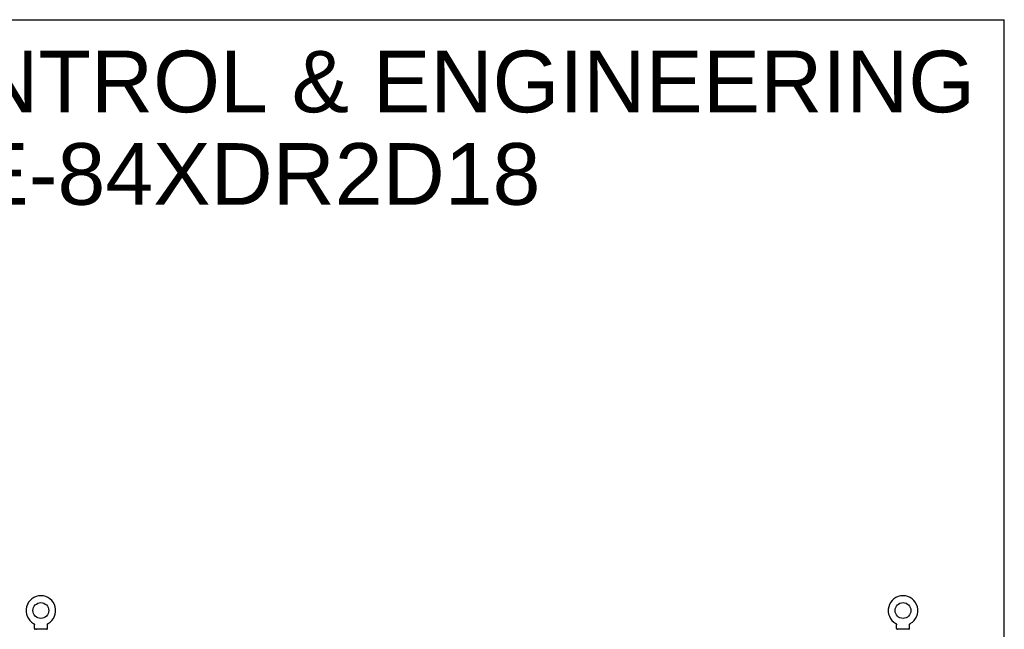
# Model space of a CAD drawing. Header units: inches. Extents: x 0 to 304, y 0 to 196.
# Tile 98 of 98: x 218 to 304, y 143 to 196. Entities that reach past the tile are written whole.
import ezdxf

# ---------------------------------------------------------------- set-up
doc = ezdxf.new("R2010")
doc.units = ezdxf.units.IN
doc.header["$LTSCALE"] = 16.696429
doc.header["$MEASUREMENT"] = 0
doc.linetypes.add('HIDDEN', pattern=[0.2, 0.1, -0.1])
doc.layers.get('0').update_dxf_attribs({"linetype": 'CONTINUOUS'})
doc.layers.add('DEFAULT_2', color=8, linetype='HIDDEN')
doc.layers.add('DIMENSIONS', color=7, linetype='CONTINUOUS')
doc.styles.get("Standard").update_dxf_attribs({"font": 'arial.ttf'})

msp = doc.modelspace()

# ---------------------------------------------------------------- linework, layer by layer
at = {"color": 7, "linetype": 'Continuous'}
for p, q in [((0, 196.429), (303.571, 196.429)), ((303.571, 0), (303.571, 196.429)), ((219.126, 143.945), (219.126, 143.945)), ((219.126, 143.945), (219.13, 143.943)), ((219.127, 143.944), (219.129, 143.944)), ((219.13, 143.943), (219.135, 143.94)), ((219.135, 143.94), (219.139, 143.937)), ((219.139, 143.937), (219.143, 143.934)), ((219.143, 143.934), (219.147, 143.931)), ((219.147, 143.931), (219.151, 143.927)), ((219.151, 143.928), (219.155, 143.924)), ((219.154, 143.924), (219.158, 143.92)), ((219.158, 143.921), (219.162, 143.917)), ((219.161, 143.917), (219.165, 143.913)), ((219.165, 143.913), (219.168, 143.909)), ((219.168, 143.909), (219.171, 143.905)), ((219.171, 143.905), (219.174, 143.901)), ((219.174, 143.901), (219.177, 143.896)), ((220.346, 143.896), (220.349, 143.901)), ((220.349, 143.901), (220.352, 143.905)), ((220.352, 143.905), (220.355, 143.909)), ((220.355, 143.909), (220.358, 143.913)), ((220.358, 143.913), (220.361, 143.917)), ((220.361, 143.917), (220.365, 143.921)), ((220.365, 143.92), (220.368, 143.924)), ((220.368, 143.924), (220.372, 143.928)), ((220.372, 143.927), (220.376, 143.931)), ((220.376, 143.931), (220.38, 143.934)), ((220.38, 143.934), (220.384, 143.937)), ((220.384, 143.937), (220.388, 143.94)), ((220.388, 143.94), (220.392, 143.943)), ((220.388, 143.94), (220.389, 143.941)), ((220.392, 143.943), (220.397, 143.945)), ((220.394, 143.944), (220.395, 143.944)), ((294.126, 143.945), (294.126, 143.945)), ((294.126, 143.945), (294.13, 143.943)), ((294.129, 143.944), (294.127, 143.944)), ((294.13, 143.943), (294.135, 143.94)), ((294.135, 143.94), (294.139, 143.937)), ((294.139, 143.937), (294.143, 143.934)), ((294.143, 143.934), (294.147, 143.931)), ((294.147, 143.931), (294.151, 143.927)), ((294.151, 143.928), (294.155, 143.924)), ((294.154, 143.924), (294.158, 143.92)), ((294.158, 143.921), (294.162, 143.917)), ((294.161, 143.917), (294.165, 143.913)), ((294.165, 143.913), (294.168, 143.909)), ((294.168, 143.909), (294.171, 143.905)), ((294.171, 143.905), (294.174, 143.901)), ((294.174, 143.901), (294.177, 143.896)), ((295.346, 143.896), (295.349, 143.901)), ((295.349, 143.901), (295.352, 143.905)), ((295.352, 143.905), (295.355, 143.909)), ((295.355, 143.909), (295.358, 143.913)), ((295.358, 143.913), (295.361, 143.917)), ((295.361, 143.917), (295.365, 143.921)), ((295.365, 143.92), (295.368, 143.924)), ((295.368, 143.924), (295.372, 143.928)), ((295.372, 143.927), (295.376, 143.931)), ((295.376, 143.931), (295.38, 143.934)), ((295.38, 143.934), (295.384, 143.937)), ((295.384, 143.937), (295.388, 143.94)), ((295.388, 143.94), (295.392, 143.943)), ((295.388, 143.94), (295.389, 143.941)), ((295.392, 143.943), (295.397, 143.945)), ((295.395, 143.944), (295.394, 143.944)), ((219.177, 143.897), (219.18, 143.892)), ((219.179, 143.892), (219.182, 143.888)), ((219.182, 143.888), (219.184, 143.883)), ((219.184, 143.883), (219.186, 143.879)), ((219.186, 143.879), (219.188, 143.874)), ((219.188, 143.874), (219.19, 143.869)), ((219.19, 143.869), (219.192, 143.864)), ((219.192, 143.864), (219.193, 143.86)), ((219.193, 143.86), (219.195, 143.855)), ((219.195, 143.855), (219.196, 143.85)), ((219.196, 143.85), (219.197, 143.845)), ((219.197, 143.845), (219.198, 143.84)), ((219.199, 143.825), (219.199, 143.82)), ((219.199, 143.506), (219.199, 143.82)), ((219.261, 143.437), (219.261, 143.407)), ((220.261, 143.437), (219.261, 143.437)), ((220.261, 143.437), (220.261, 143.407)), ((220.324, 143.506), (220.324, 143.82)), ((220.325, 143.84), (220.326, 143.845)), ((220.325, 143.835), (220.325, 143.84)), ((220.326, 143.845), (220.327, 143.85)), ((220.327, 143.85), (220.328, 143.855)), ((220.328, 143.855), (220.329, 143.86)), ((220.329, 143.86), (220.331, 143.864)), ((220.331, 143.864), (220.333, 143.869)), ((220.333, 143.869), (220.334, 143.874)), ((220.334, 143.874), (220.336, 143.879)), ((220.336, 143.879), (220.339, 143.883)), ((220.338, 143.883), (220.341, 143.888)), ((220.341, 143.888), (220.343, 143.892)), ((220.343, 143.892), (220.346, 143.897)), ((294.177, 143.897), (294.18, 143.892)), ((294.179, 143.892), (294.182, 143.888)), ((294.182, 143.888), (294.184, 143.883)), ((294.184, 143.883), (294.186, 143.879)), ((294.186, 143.879), (294.188, 143.874)), ((294.188, 143.874), (294.19, 143.869)), ((294.19, 143.869), (294.192, 143.864)), ((294.192, 143.864), (294.193, 143.86)), ((294.193, 143.86), (294.195, 143.855)), ((294.195, 143.855), (294.196, 143.85)), ((294.196, 143.85), (294.197, 143.845)), ((294.197, 143.845), (294.198, 143.84)), ((294.199, 143.506), (294.199, 143.82)), ((295.261, 143.437), (294.261, 143.437)), ((294.261, 143.437), (294.261, 143.407)), ((295.261, 143.437), (295.261, 143.407)), ((295.324, 143.825), (295.324, 143.83)), ((295.324, 143.82), (295.324, 143.825)), ((295.324, 143.506), (295.324, 143.82)), ((295.325, 143.84), (295.326, 143.845)), ((295.325, 143.835), (295.325, 143.84)), ((295.326, 143.845), (295.327, 143.85)), ((295.327, 143.85), (295.328, 143.855)), ((295.328, 143.855), (295.329, 143.86)), ((295.329, 143.86), (295.331, 143.864)), ((295.331, 143.864), (295.333, 143.869)), ((295.333, 143.869), (295.334, 143.874)), ((295.334, 143.874), (295.336, 143.879)), ((295.336, 143.879), (295.339, 143.883)), ((295.338, 143.883), (295.341, 143.888)), ((295.341, 143.888), (295.343, 143.892)), ((295.343, 143.892), (295.346, 143.897))]:
    msp.add_line(p, q, dxfattribs=at)
for points in [[(219.198, 143.84), (219.198, 143.835), (219.199, 143.83), (219.199, 143.825)], [(220.324, 143.82), (220.324, 143.825), (220.324, 143.83), (220.325, 143.835)], [(220.324, 143.82), (220.324, 143.825), (220.324, 143.83)], [(294.198, 143.84), (294.198, 143.835), (294.199, 143.83), (294.199, 143.825), (294.199, 143.82)], [(295.324, 143.825), (295.324, 143.83), (295.325, 143.835)]]:
    msp.add_lwpolyline(points, dxfattribs=at)
for centre in [(219.761, 145.065), (294.761, 145.065)]:
    msp.add_circle(centre, 0.688, dxfattribs=at)
for centre, radius, start, end in [((219.761, 145.065), 1.288, 299.50526, 240.49473), ((294.761, 145.065), 1.288, 299.50527, 240.49473), ((219.268, 143.506), 0.069, 180, 265), ((220.255, 143.506), 0.069, 275, 360), ((294.268, 143.506), 0.069, 180, 265), ((295.255, 143.506), 0.069, 275, 360)]:
    msp.add_arc(centre, radius, start, end, dxfattribs=at)
at = {"layer": 'DEFAULT_2', "color": 8, "linetype": 'HIDDEN'}
for p, q in [((219.133, 143.941), (219.135, 143.94)), ((220.397, 143.945), (220.397, 143.945)), ((294.133, 143.941), (294.135, 143.94)), ((295.397, 143.945), (295.397, 143.945)), ((219.358, 143.437), (219.358, 143.407)), ((220.164, 143.437), (220.164, 143.407)), ((294.358, 143.437), (294.358, 143.407)), ((295.164, 143.437), (295.164, 143.407))]:
    msp.add_line(p, q, dxfattribs=at)
for centre, radius, start, end in [((219.268, 143.506), 0.069, 265, 270), ((219.386, 143.427), 0.01, 0, 90), ((220.136, 143.427), 0.01, 90, 180), ((220.255, 143.506), 0.069, 270, 275), ((294.268, 143.506), 0.069, 265, 270), ((294.386, 143.427), 0.01, 0, 90), ((295.136, 143.427), 0.01, 90, 180), ((295.255, 143.506), 0.069, 270, 275)]:
    msp.add_arc(centre, radius, start, end, dxfattribs=at)

# ---------------------------------------------------------------- texts
at = {"layer": 'DIMENSIONS', "color": 2, "linetype": 'Continuous', "insert": (233.272, 193.735), "char_height": 5.35714, "width": 135.30271, "attachment_point": 2, "line_spacing_factor": 0.9}
msp.add_mtext('SAGINAW CONTROL & ENGINEERING\\PSCE-84XDR2D18', dxfattribs=at)

doc.saveas('drawing.dxf')
